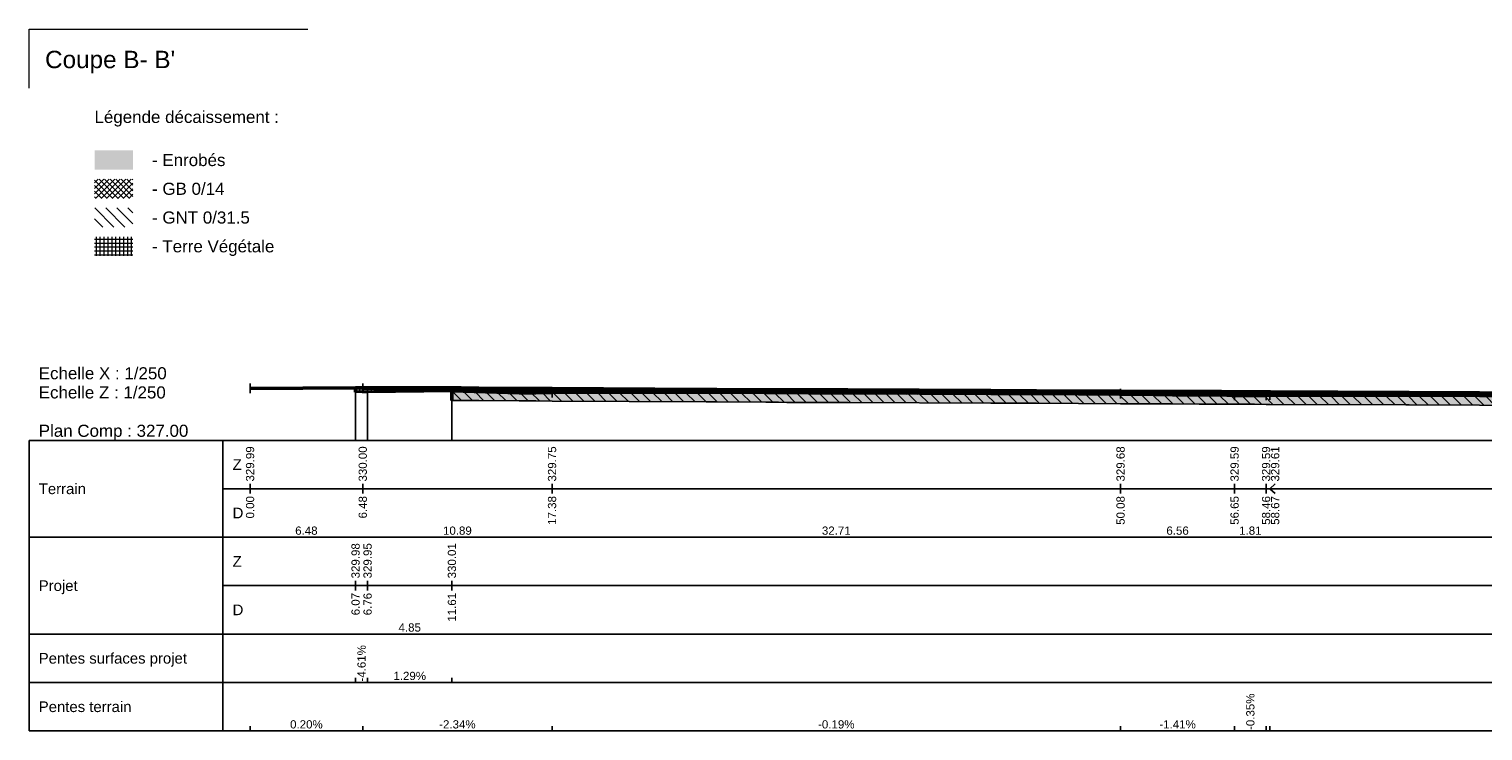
# Model space of a CAD drawing. Header units: centimetres. Extents: x -11246 to 29725, y -11714 to 13666.
# Tile 40 of 79: x 13265 to 14101, y 2709 to 3113. Entities that reach past the tile are written whole.
import ezdxf
from ezdxf.enums import TextEntityAlignment as Align

# ---------------------------------------------------------------- set-up
doc = ezdxf.new("R2010")
doc.units = ezdxf.units.CM
doc.layers.add('0- Coupes', color=7, linetype='Continuous')
for name, color, linetype, lineweight in [('05-ANO Cotations', 7, 'Continuous', 15), ('Coupe - Cadre', 5, 'Continuous', 0), ('Coupe - Projet', 5, 'Continuous', 0), ('Coupe - Structure', 5, 'Continuous', 0), ('Coupe - Terrain', 5, 'Continuous', 0), ('Coupe - Terrassement', 5, 'Continuous', 0), ('Terrain - Profils - Calque temporaire', 5, 'Continuous', 0)]:
    doc.layers.add(name, color=color, linetype=linetype, lineweight=lineweight)
doc.styles.add('CoteHor', font='arial.ttf', dxfattribs={"height": 0.0022})
doc.styles.add('CoteHorA', font='arial.ttf', dxfattribs={"height": 0.0022})
doc.styles.add('CoteHorB', font='arial.ttf', dxfattribs={"height": 0.0022})
doc.styles.add('CoteHorC', font='arial.ttf', dxfattribs={"height": 0.0022})
doc.styles.add('CoteTitre', font='arial.ttf', dxfattribs={"height": 0.0017})
doc.styles.add('CoteTitreA', font='arial.ttf', dxfattribs={"height": 0.0017})
doc.styles.add('CoteTitreB', font='arial.ttf', dxfattribs={"height": 0.0017})
doc.styles.add('CoteTitreC', font='arial.ttf', dxfattribs={"height": 0.0017})
doc.styles.add('CoteTitreD', font='arial.ttf', dxfattribs={"height": 0.0017})
doc.styles.add('CoteVert', font='arial.ttf', dxfattribs={"height": 0.0017})
doc.styles.add('CoteVertA', font='arial.ttf', dxfattribs={"height": 0.0017})
doc.styles.add('ProfilCartouche', font='arial.ttf', dxfattribs={"height": 0.0025})
pattern_1 = [(135, (0, 0), (-0.15909903, -0.15909903), []), (225, (0, 0), (0.15909903, -0.15909903), [])]

# ---------------------------------------------------------------- blocks, each defined once
blk = doc.blocks.new('CADRE_1')
h = blk.add_hatch()
h.set_pattern_fill('_USER', color=31, scale=62.736792, angle=135, style=0, double=1, pattern_type=0)
h.set_pattern_definition([(135, (-12, 310), (-44.36, -44.36), []), (225, (-12, 310), (44.36, -44.36), [])])
h.paths.add_polyline_path([(-12.157, 337.485), (-9.95, 337.485), (-9.95, 338.589), (-12.157, 338.589)])
h = blk.add_hatch()
h.set_pattern_fill('_USER', color=214, scale=125.473584, angle=135, style=0, pattern_type=0)
h.set_pattern_definition([(135, (-12, 310), (-88.72, -88.72), [])])
h.paths.add_polyline_path([(-12.157, 335.83), (-9.95, 335.83), (-9.95, 336.933), (-12.157, 336.933)])
at = {"color": 7, "linetype": 'Continuous'}
for p, q in [((0, 329.711), (0, 330.268)), ((0, 329.711), (0, 330.268)), ((6.07, 327), (6.07, 329.983)), ((6.07, 327), (6.07, 329.983)), ((6.483, 329.724), (6.483, 330.282)), ((6.483, 329.724), (6.483, 330.282)), ((6.76, 327), (6.76, 329.951)), ((6.76, 327), (6.76, 329.951)), ((11.612, 327), (11.612, 330.014)), ((11.612, 327), (11.612, 330.014)), ((17.375, 329.469), (17.375, 330.027)), ((17.375, 329.469), (17.375, 330.027)), ((50.085, 329.405), (50.085, 329.963)), ((50.085, 329.405), (50.085, 329.963)), ((56.646, 329.313), (56.646, 329.87)), ((56.646, 329.313), (56.646, 329.87)), ((58.458, 329.306), (58.458, 329.864)), ((58.458, 329.306), (58.458, 329.864)), ((58.672, 329.327), (58.672, 329.885)), ((58.672, 329.327), (58.672, 329.885)), ((-12.715, 310.27), (-12.715, 327)), ((154.583, 327), (-12.715, 327)), ((154.583, 327), (-12.715, 327)), ((-12.715, 327), (-12.715, 310.27)), ((-12.715, 327), (-12.715, 310.27)), ((-1.561, 327), (-1.561, 310.27)), ((154.583, 324.212), (-1.561, 324.212)), ((154.583, 321.423), (-12.715, 321.423)), ((154.583, 321.423), (-12.715, 321.423)), ((154.583, 318.635), (-1.561, 318.635)), ((154.583, 315.847), (-12.715, 315.847)), ((154.583, 315.847), (-12.715, 315.847)), ((154.583, 315.847), (-12.715, 315.847)), ((154.583, 315.847), (-12.715, 315.847)), ((154.583, 315.847), (-12.715, 315.847)), ((154.583, 313.058), (-12.715, 313.058)), ((154.583, 313.058), (-12.715, 313.058)), ((154.583, 310.27), (-12.715, 310.27)), ((154.583, 310.27), (-12.715, 310.27)), ((154.583, 310.27), (-12.715, 310.27))]:
    blk.add_line(p, q, dxfattribs=at)
at = {"color": 114, "linetype": 'Continuous'}
for p, q in [((0, 324.491), (0, 324.212)), ((0, 323.933), (0, 324.212)), ((6.483, 324.491), (6.483, 324.212)), ((6.483, 323.933), (6.483, 324.212)), ((17.375, 324.491), (17.375, 324.212)), ((17.375, 323.933), (17.375, 324.212)), ((50.085, 324.491), (50.085, 324.212)), ((50.085, 323.933), (50.085, 324.212)), ((56.646, 324.491), (56.646, 324.212)), ((56.646, 323.933), (56.646, 324.212)), ((58.458, 324.491), (58.458, 324.212)), ((58.458, 323.933), (58.458, 324.212)), ((58.98, 324.491), (58.672, 324.212)), ((58.98, 323.933), (58.672, 324.212)), ((0, 310.549), (0, 310.27)), ((6.483, 310.549), (6.483, 310.27)), ((17.375, 310.549), (17.375, 310.27)), ((50.085, 310.549), (50.085, 310.27)), ((56.646, 310.549), (56.646, 310.27)), ((58.458, 310.549), (58.458, 310.27)), ((58.672, 310.549), (58.672, 310.27))]:
    blk.add_line(p, q, dxfattribs=at)
at = {"color": 251, "linetype": 'Continuous'}
for p, q in [((6.07, 318.914), (6.07, 318.635)), ((6.76, 318.914), (6.76, 318.635)), ((11.612, 318.914), (11.612, 318.635)), ((6.07, 318.356), (6.07, 318.635)), ((6.76, 318.356), (6.76, 318.635)), ((11.612, 318.356), (11.612, 318.635)), ((6.07, 313.337), (6.07, 313.058)), ((6.76, 313.337), (6.76, 313.058)), ((11.612, 313.337), (11.612, 313.058)), ((11.612, 313.337), (11.612, 313.058))]:
    blk.add_line(p, q, dxfattribs=at)
at = {"style": 'ProfilCartouche'}
for s, p in [('Echelle X : 1/250', (-12.157, 330.863)), ('Echelle Z : 1/250', (-12.157, 329.759)), ('Plan Comp : 327.00', (-12.157, 327.552))]:
    blk.add_text(s, height=0.69708, dxfattribs=at).set_placement(p, align=Align.MIDDLE_LEFT)
at = {"color": 114}
for s, style, p in [('329.99', 'CoteVert', (0, 324.63)), ('330.00', 'CoteVert', (6.483, 324.63)), ('329.75', 'CoteVert', (17.375, 324.63)), ('329.68', 'CoteVert', (50.085, 324.63)), ('329.59', 'CoteVert', (56.646, 324.63)), ('329.59', 'CoteVert', (58.458, 324.63)), ('329.61', 'CoteVert', (58.98, 324.63)), ('-0.35%', 'CoteTitreC', (57.552, 310.326))]:
    blk.add_text(s, height=0.474, rotation=90, dxfattribs=dict(at, style=style)).set_placement(p, align=Align.MIDDLE_LEFT)
for s, height, style, p in [('Z', 0.613, 'CoteHor', (-1.004, 325.606)), ('Terrain', 0.6134, 'CoteHor', (-12.157, 324.212)), ('D', 0.613, 'CoteHor', (-1.004, 322.818)), ('Pentes terrain', 0.61343, 'CoteHorC', (-12.157, 311.664))]:
    blk.add_text(s, height=height, dxfattribs=dict(at, style=style)).set_placement(p, align=Align.MIDDLE_LEFT)
at = {"color": 114, "style": 'CoteVert'}
for s, p in [('0.00', (0, 323.793)), ('6.48', (6.483, 323.793)), ('17.38', (17.375, 323.793)), ('50.08', (50.085, 323.793)), ('56.65', (56.646, 323.793)), ('58.46', (58.458, 323.793)), ('58.67', (58.98, 323.793))]:
    blk.add_text(s, height=0.474, rotation=90, dxfattribs=at).set_placement(p, align=Align.MIDDLE_RIGHT)
at = {"color": 114}
for s, style, p in [('6.48', 'CoteTitre', (3.241, 321.423)), ('10.89', 'CoteTitre', (11.929, 321.423)), ('32.71', 'CoteTitre', (33.73, 321.423)), ('6.56', 'CoteTitre', (53.366, 321.423)), ('1.81', 'CoteTitre', (57.552, 321.423)), ('0.20%', 'CoteTitreC', (3.241, 310.27)), ('-2.34%', 'CoteTitreC', (11.929, 310.27)), ('-0.19%', 'CoteTitreC', (33.73, 310.27)), ('-1.41%', 'CoteTitreC', (53.366, 310.27))]:
    blk.add_text(s, height=0.474, dxfattribs=dict(at, style=style)).set_placement(p, align=Align.BOTTOM_CENTER)
at = {"color": 251}
for s, style, p in [('329.98', 'CoteVertA', (6.07, 319.053)), ('329.95', 'CoteVertA', (6.76, 319.053)), ('330.01', 'CoteVertA', (11.612, 319.053)), ('-4.61%', 'CoteTitreB', (6.415, 313.114))]:
    blk.add_text(s, height=0.474, rotation=90, dxfattribs=dict(at, style=style)).set_placement(p, align=Align.MIDDLE_LEFT)
for s, height, style, p in [('Z', 0.613, 'CoteHorA', (-1.004, 320.029)), ('Projet', 0.6134, 'CoteHorA', (-12.157, 318.635)), ('D', 0.613, 'CoteHorA', (-1.004, 317.241)), ('Pentes surfaces projet', 0.61343, 'CoteHorB', (-12.157, 314.453))]:
    blk.add_text(s, height=height, dxfattribs=dict(at, style=style)).set_placement(p, align=Align.MIDDLE_LEFT)
at = {"color": 251, "style": 'CoteVertA'}
for s, p in [('6.07', (6.07, 318.217)), ('6.76', (6.76, 318.217)), ('11.61', (11.612, 318.217))]:
    blk.add_text(s, height=0.474, rotation=90, dxfattribs=at).set_placement(p, align=Align.MIDDLE_RIGHT)
at = {"color": 251}
for s, style, p in [('4.85', 'CoteTitreA', (9.186, 315.847)), ('1.29%', 'CoteTitreB', (9.186, 313.058))]:
    blk.add_text(s, height=0.474, dxfattribs=dict(at, style=style)).set_placement(p, align=Align.BOTTOM_CENTER)
blk = doc.blocks.new('DESSIN_1_unnamed')
h = blk.add_hatch()
h.set_pattern_fill('_USER', color=62, scale=62.736792, angle=90, style=0, double=1, pattern_type=0)
h.set_pattern_definition([(90, (-8.79, 313.446), (-62.737, 4e-15), []), (180, (-8.79, 313.446), (-8e-15, -62.737), [])])
h.paths.add_polyline_path([(-8.95, 337.62), (-6.742, 337.62), (-6.742, 338.724), (-8.95, 338.724)])
at = {"layer": 'Coupe - Structure'}
for color, points in [(8, [(-8.95, 342.587), (-6.742, 342.587), (-6.742, 343.691), (-8.95, 343.691)]), (255, [(6.07, 330.021), (11.612, 330.014), (11.612, 329.814), (6.76, 329.751), (6.483, 329.764), (6.22, 329.776), (6.111, 329.781), (6.07, 329.783)]), (8, [(11.612, 330.014), (12.153, 330.014), (13.168, 330.005), (15.487, 329.993), (16.45, 329.987), (17.375, 329.982), (26.239, 329.934), (26.85, 329.93), (29.684, 329.915), (30.406, 329.911), (30.884, 329.908), (32.111, 329.901), (33.625, 329.901), (34.395, 329.9), (42.612, 329.863), (45.255, 329.851), (50.085, 329.83), (53.065, 329.816), (54.605, 329.809), (55.888, 329.804), (56.205, 329.802), (56.646, 329.8), (57.225, 329.797), (57.794, 329.795), (58.458, 329.792), (58.604, 329.791), (58.672, 329.791), (66.498, 329.756), (66.695, 329.755), (70.728, 329.737), (77.167, 329.708), (80.066, 329.695), (89.77, 329.651), (93.282, 329.635), (97.99, 329.614), (101.849, 329.596), (103.93, 329.587), (104.211, 329.586), (104.528, 329.584), (106.499, 329.575), (110.684, 329.557), (111.687, 329.552), (116.878, 329.529), (117.148, 329.528), (119.566, 329.518), (121.515, 329.509), (122.199, 329.506), (126.52, 329.487), (128.236, 329.48), (131.675, 329.467), (136.846, 329.448), (138.203, 329.442), (140.65, 329.433), (141.103, 329.431), (145.606, 329.414), (145.606, 329.354), (141.103, 329.371), (140.65, 329.373), (138.203, 329.382), (136.846, 329.388), (131.675, 329.407), (128.236, 329.42), (126.52, 329.427), (122.199, 329.446), (121.515, 329.449), (119.566, 329.458), (117.148, 329.468), (116.878, 329.469), (111.687, 329.492), (110.684, 329.497), (106.499, 329.515), (104.528, 329.524), (104.211, 329.526), (103.93, 329.527), (101.849, 329.536), (97.99, 329.554), (93.282, 329.575), (89.77, 329.591), (80.066, 329.635), (77.167, 329.648), (70.728, 329.677), (66.695, 329.695), (66.498, 329.696), (58.672, 329.731), (58.604, 329.731), (58.458, 329.732), (57.794, 329.735), (57.225, 329.737), (56.646, 329.74), (56.205, 329.742), (55.888, 329.744), (54.605, 329.749), (53.065, 329.756), (50.085, 329.77), (45.255, 329.791), (42.612, 329.803), (34.395, 329.84), (33.625, 329.841), (32.111, 329.841), (30.884, 329.848), (30.406, 329.851), (29.684, 329.855), (26.85, 329.87), (26.239, 329.874), (17.375, 329.922), (16.45, 329.927), (15.487, 329.933), (13.168, 329.945), (12.153, 329.954), (11.612, 329.954)]), (255, [(11.612, 329.954), (12.153, 329.954), (13.168, 329.945), (15.487, 329.933), (16.45, 329.927), (17.375, 329.922), (26.239, 329.874), (26.85, 329.87), (29.684, 329.855), (30.406, 329.851), (30.884, 329.848), (32.111, 329.841), (33.625, 329.841), (34.395, 329.84), (42.612, 329.803), (45.255, 329.791), (50.085, 329.77), (53.065, 329.756), (54.605, 329.749), (55.888, 329.744), (56.205, 329.742), (56.646, 329.74), (57.225, 329.737), (57.794, 329.735), (58.458, 329.732), (58.604, 329.731), (58.672, 329.731), (66.498, 329.696), (66.695, 329.695), (70.728, 329.677), (77.167, 329.648), (80.066, 329.635), (89.77, 329.591), (93.282, 329.575), (97.99, 329.554), (101.849, 329.536), (103.93, 329.527), (104.211, 329.526), (104.528, 329.524), (106.499, 329.515), (110.684, 329.497), (111.687, 329.492), (116.878, 329.469), (117.148, 329.468), (119.566, 329.458), (121.515, 329.449), (122.199, 329.446), (126.52, 329.427), (128.236, 329.42), (131.675, 329.407), (136.846, 329.388), (138.203, 329.382), (140.65, 329.373), (141.103, 329.371), (145.606, 329.354), (145.606, 329.274), (141.103, 329.291), (140.65, 329.293), (138.203, 329.302), (136.846, 329.308), (131.675, 329.327), (128.236, 329.34), (126.52, 329.347), (122.199, 329.366), (121.515, 329.369), (119.566, 329.378), (117.148, 329.388), (116.878, 329.389), (111.687, 329.412), (110.684, 329.417), (106.499, 329.435), (104.528, 329.444), (104.211, 329.446), (103.93, 329.447), (101.849, 329.456), (97.99, 329.474), (93.282, 329.495), (89.77, 329.511), (80.066, 329.555), (77.167, 329.568), (70.728, 329.597), (66.695, 329.615), (66.498, 329.616), (58.672, 329.651), (58.604, 329.651), (58.458, 329.652), (57.794, 329.655), (57.225, 329.657), (56.646, 329.66), (56.205, 329.662), (55.888, 329.664), (54.605, 329.669), (53.065, 329.676), (50.085, 329.69), (45.255, 329.711), (42.612, 329.723), (34.395, 329.76), (33.625, 329.761), (32.111, 329.761), (30.884, 329.768), (30.406, 329.771), (29.684, 329.775), (26.85, 329.79), (26.239, 329.794), (17.375, 329.842), (16.45, 329.847), (15.487, 329.853), (13.168, 329.865), (12.153, 329.874), (11.612, 329.874)]), (255, [(11.612, 329.874), (12.153, 329.874), (13.168, 329.865), (15.487, 329.853), (16.45, 329.847), (17.375, 329.842), (26.239, 329.794), (26.85, 329.79), (29.684, 329.775), (30.406, 329.771), (30.884, 329.768), (32.111, 329.761), (33.625, 329.761), (34.395, 329.76), (42.612, 329.723), (45.255, 329.711), (50.085, 329.69), (53.065, 329.676), (54.605, 329.669), (55.888, 329.664), (56.205, 329.662), (56.646, 329.66), (57.225, 329.657), (57.794, 329.655), (58.458, 329.652), (58.604, 329.651), (58.672, 329.651), (66.498, 329.616), (66.695, 329.615), (70.728, 329.597), (77.167, 329.568), (80.066, 329.555), (89.77, 329.511), (93.282, 329.495), (97.99, 329.474), (101.849, 329.456), (103.93, 329.447), (104.211, 329.446), (104.528, 329.444), (106.499, 329.435), (110.684, 329.417), (111.687, 329.412), (116.878, 329.389), (117.148, 329.388), (119.566, 329.378), (121.515, 329.369), (122.199, 329.366), (126.52, 329.347), (128.236, 329.34), (131.675, 329.327), (136.846, 329.308), (138.203, 329.302), (140.65, 329.293), (141.103, 329.291), (145.606, 329.274), (145.606, 329.194), (141.103, 329.211), (140.65, 329.213), (138.203, 329.222), (136.846, 329.228), (131.675, 329.247), (128.236, 329.26), (126.52, 329.267), (122.199, 329.286), (121.515, 329.289), (119.566, 329.298), (117.148, 329.308), (116.878, 329.309), (111.687, 329.332), (110.684, 329.337), (106.499, 329.355), (104.528, 329.364), (104.211, 329.366), (103.93, 329.367), (101.849, 329.376), (97.99, 329.394), (93.282, 329.415), (89.77, 329.431), (80.066, 329.475), (77.167, 329.488), (70.728, 329.517), (66.695, 329.535), (66.498, 329.536), (58.672, 329.571), (58.604, 329.571), (58.458, 329.572), (57.794, 329.575), (57.225, 329.577), (56.646, 329.58), (56.205, 329.582), (55.888, 329.584), (54.605, 329.589), (53.065, 329.596), (50.085, 329.61), (45.255, 329.631), (42.612, 329.643), (34.395, 329.68), (33.625, 329.681), (32.111, 329.681), (30.884, 329.688), (30.406, 329.691), (29.684, 329.695), (26.85, 329.71), (26.239, 329.714), (17.375, 329.762), (16.45, 329.767), (15.487, 329.773), (13.168, 329.785), (12.153, 329.794), (11.612, 329.794)]), (255, [(11.612, 329.794), (12.153, 329.794), (13.168, 329.785), (15.487, 329.773), (16.45, 329.767), (17.375, 329.762), (26.239, 329.714), (26.85, 329.71), (29.684, 329.695), (30.406, 329.691), (30.884, 329.688), (32.111, 329.681), (33.625, 329.681), (34.395, 329.68), (42.612, 329.643), (45.255, 329.631), (50.085, 329.61), (53.065, 329.596), (54.605, 329.589), (55.888, 329.584), (56.205, 329.582), (56.646, 329.58), (57.225, 329.577), (57.794, 329.575), (58.458, 329.572), (58.604, 329.571), (58.672, 329.571), (66.498, 329.536), (66.695, 329.535), (70.728, 329.517), (77.167, 329.488), (80.066, 329.475), (89.77, 329.431), (93.282, 329.415), (97.99, 329.394), (101.849, 329.376), (103.93, 329.367), (104.211, 329.366), (104.528, 329.364), (106.499, 329.355), (110.684, 329.337), (111.687, 329.332), (116.878, 329.309), (117.148, 329.308), (119.566, 329.298), (121.515, 329.289), (122.199, 329.286), (126.52, 329.267), (128.236, 329.26), (131.675, 329.247), (136.846, 329.228), (138.203, 329.222), (140.65, 329.213), (141.103, 329.211), (145.606, 329.194), (145.606, 328.694), (141.103, 328.711), (140.65, 328.713), (138.203, 328.722), (136.846, 328.728), (131.675, 328.747), (128.236, 328.76), (126.52, 328.767), (122.199, 328.786), (121.515, 328.789), (119.566, 328.798), (117.148, 328.808), (116.878, 328.809), (111.687, 328.832), (110.684, 328.837), (106.499, 328.855), (104.528, 328.864), (104.211, 328.866), (103.93, 328.867), (101.849, 328.876), (97.99, 328.894), (93.282, 328.915), (89.77, 328.931), (80.066, 328.975), (77.167, 328.988), (70.728, 329.017), (66.695, 329.035), (66.498, 329.036), (58.672, 329.071), (58.604, 329.071), (58.458, 329.072), (57.794, 329.075), (57.225, 329.077), (56.646, 329.08), (56.205, 329.082), (55.888, 329.084), (54.605, 329.089), (53.065, 329.096), (50.085, 329.11), (45.255, 329.131), (42.612, 329.143), (34.395, 329.18), (33.625, 329.181), (32.111, 329.181), (30.884, 329.188), (30.406, 329.191), (29.684, 329.195), (26.85, 329.21), (26.239, 329.214), (17.375, 329.262), (16.45, 329.267), (15.487, 329.273), (13.168, 329.285), (12.153, 329.294), (11.612, 329.294)])]:
    blk.add_hatch(color=color, dxfattribs=at).paths.add_polyline_path(points)
h = blk.add_hatch(dxfattribs=at)
h.set_pattern_fill('_USER', color=31, scale=0.225, angle=135, style=0, double=1, pattern_type=0)
h.set_pattern_definition([(135, (-12, 310), (-0.159099, -0.159099), []), (225, (-12, 310), (0.159099, -0.159099), [])])
h.paths.add_polyline_path([(-8.95, 340.932), (-6.742, 340.932), (-6.742, 342.035), (-8.95, 342.035)])
h = blk.add_hatch(dxfattribs=at)
h.set_pattern_fill('_USER', color=214, scale=0.45, angle=135, style=0, pattern_type=0)
h.set_pattern_definition([(135, (-12, 310), (-0.318198, -0.318198), [])])
h.paths.add_polyline_path([(-8.95, 339.276), (-6.742, 339.276), (-6.742, 340.38), (-8.95, 340.38)])
h = blk.add_hatch(dxfattribs=at)
h.set_pattern_fill('_USER', color=62, scale=0.225, angle=90, style=0, double=1, pattern_type=0)
h.set_pattern_definition([(90, (-12, 310), (-0.225, 1e-17), []), (180, (-12, 310), (-3e-17, -0.225), [])])
h.paths.add_polyline_path([(-8.95, 337.62), (-6.742, 337.62), (-6.742, 338.724), (-8.95, 338.724)])
h = blk.add_hatch(dxfattribs=at)
h.set_pattern_fill('_USER', color=62, scale=0.225, angle=90, style=0, double=1, pattern_type=0)
h.set_pattern_definition([(90, (0, 0), (-0.225, 1e-17), []), (180, (0, 0), (-3e-17, -0.225), [])])
h.paths.add_polyline_path([(6.07, 330.021), (11.612, 330.014), (11.612, 329.814), (6.76, 329.751), (6.483, 329.764), (6.22, 329.776), (6.111, 329.781), (6.07, 329.783)])
h = blk.add_hatch(dxfattribs=at)
h.set_pattern_fill('_USER', color=31, scale=0.225, angle=135, style=0, double=1, pattern_type=0)
h.set_pattern_definition(pattern_1)
h.paths.add_polyline_path([(11.612, 329.954), (12.153, 329.954), (13.168, 329.945), (15.487, 329.933), (16.45, 329.927), (17.375, 329.922), (26.239, 329.874), (26.85, 329.87), (29.684, 329.855), (30.406, 329.851), (30.884, 329.848), (32.111, 329.841), (33.625, 329.841), (34.395, 329.84), (42.612, 329.803), (45.255, 329.791), (50.085, 329.77), (53.065, 329.756), (54.605, 329.749), (55.888, 329.744), (56.205, 329.742), (56.646, 329.74), (57.225, 329.737), (57.794, 329.735), (58.458, 329.732), (58.604, 329.731), (58.672, 329.731), (66.498, 329.696), (66.695, 329.695), (70.728, 329.677), (77.167, 329.648), (80.066, 329.635), (89.77, 329.591), (93.282, 329.575), (97.99, 329.554), (101.849, 329.536), (103.93, 329.527), (104.211, 329.526), (104.528, 329.524), (106.499, 329.515), (110.684, 329.497), (111.687, 329.492), (116.878, 329.469), (117.148, 329.468), (119.566, 329.458), (121.515, 329.449), (122.199, 329.446), (126.52, 329.427), (128.236, 329.42), (131.675, 329.407), (136.846, 329.388), (138.203, 329.382), (140.65, 329.373), (141.103, 329.371), (145.606, 329.354), (145.606, 329.274), (141.103, 329.291), (140.65, 329.293), (138.203, 329.302), (136.846, 329.308), (131.675, 329.327), (128.236, 329.34), (126.52, 329.347), (122.199, 329.366), (121.515, 329.369), (119.566, 329.378), (117.148, 329.388), (116.878, 329.389), (111.687, 329.412), (110.684, 329.417), (106.499, 329.435), (104.528, 329.444), (104.211, 329.446), (103.93, 329.447), (101.849, 329.456), (97.99, 329.474), (93.282, 329.495), (89.77, 329.511), (80.066, 329.555), (77.167, 329.568), (70.728, 329.597), (66.695, 329.615), (66.498, 329.616), (58.672, 329.651), (58.604, 329.651), (58.458, 329.652), (57.794, 329.655), (57.225, 329.657), (56.646, 329.66), (56.205, 329.662), (55.888, 329.664), (54.605, 329.669), (53.065, 329.676), (50.085, 329.69), (45.255, 329.711), (42.612, 329.723), (34.395, 329.76), (33.625, 329.761), (32.111, 329.761), (30.884, 329.768), (30.406, 329.771), (29.684, 329.775), (26.85, 329.79), (26.239, 329.794), (17.375, 329.842), (16.45, 329.847), (15.487, 329.853), (13.168, 329.865), (12.153, 329.874), (11.612, 329.874)])
h = blk.add_hatch(dxfattribs=at)
h.set_pattern_fill('_USER', color=31, scale=0.225, angle=135, style=0, double=1, pattern_type=0)
h.set_pattern_definition(pattern_1)
h.paths.add_polyline_path([(11.612, 329.874), (12.153, 329.874), (13.168, 329.865), (15.487, 329.853), (16.45, 329.847), (17.375, 329.842), (26.239, 329.794), (26.85, 329.79), (29.684, 329.775), (30.406, 329.771), (30.884, 329.768), (32.111, 329.761), (33.625, 329.761), (34.395, 329.76), (42.612, 329.723), (45.255, 329.711), (50.085, 329.69), (53.065, 329.676), (54.605, 329.669), (55.888, 329.664), (56.205, 329.662), (56.646, 329.66), (57.225, 329.657), (57.794, 329.655), (58.458, 329.652), (58.604, 329.651), (58.672, 329.651), (66.498, 329.616), (66.695, 329.615), (70.728, 329.597), (77.167, 329.568), (80.066, 329.555), (89.77, 329.511), (93.282, 329.495), (97.99, 329.474), (101.849, 329.456), (103.93, 329.447), (104.211, 329.446), (104.528, 329.444), (106.499, 329.435), (110.684, 329.417), (111.687, 329.412), (116.878, 329.389), (117.148, 329.388), (119.566, 329.378), (121.515, 329.369), (122.199, 329.366), (126.52, 329.347), (128.236, 329.34), (131.675, 329.327), (136.846, 329.308), (138.203, 329.302), (140.65, 329.293), (141.103, 329.291), (145.606, 329.274), (145.606, 329.194), (141.103, 329.211), (140.65, 329.213), (138.203, 329.222), (136.846, 329.228), (131.675, 329.247), (128.236, 329.26), (126.52, 329.267), (122.199, 329.286), (121.515, 329.289), (119.566, 329.298), (117.148, 329.308), (116.878, 329.309), (111.687, 329.332), (110.684, 329.337), (106.499, 329.355), (104.528, 329.364), (104.211, 329.366), (103.93, 329.367), (101.849, 329.376), (97.99, 329.394), (93.282, 329.415), (89.77, 329.431), (80.066, 329.475), (77.167, 329.488), (70.728, 329.517), (66.695, 329.535), (66.498, 329.536), (58.672, 329.571), (58.604, 329.571), (58.458, 329.572), (57.794, 329.575), (57.225, 329.577), (56.646, 329.58), (56.205, 329.582), (55.888, 329.584), (54.605, 329.589), (53.065, 329.596), (50.085, 329.61), (45.255, 329.631), (42.612, 329.643), (34.395, 329.68), (33.625, 329.681), (32.111, 329.681), (30.884, 329.688), (30.406, 329.691), (29.684, 329.695), (26.85, 329.71), (26.239, 329.714), (17.375, 329.762), (16.45, 329.767), (15.487, 329.773), (13.168, 329.785), (12.153, 329.794), (11.612, 329.794)])
h = blk.add_hatch(dxfattribs=at)
h.set_pattern_fill('_USER', color=214, scale=0.45, angle=135, style=0, pattern_type=0)
h.set_pattern_definition([(135, (0, 0), (-0.31819805, -0.31819805), [])])
h.paths.add_polyline_path([(11.612, 329.794), (12.153, 329.794), (13.168, 329.785), (15.487, 329.773), (16.45, 329.767), (17.375, 329.762), (26.239, 329.714), (26.85, 329.71), (29.684, 329.695), (30.406, 329.691), (30.884, 329.688), (32.111, 329.681), (33.625, 329.681), (34.395, 329.68), (42.612, 329.643), (45.255, 329.631), (50.085, 329.61), (53.065, 329.596), (54.605, 329.589), (55.888, 329.584), (56.205, 329.582), (56.646, 329.58), (57.225, 329.577), (57.794, 329.575), (58.458, 329.572), (58.604, 329.571), (58.672, 329.571), (66.498, 329.536), (66.695, 329.535), (70.728, 329.517), (77.167, 329.488), (80.066, 329.475), (89.77, 329.431), (93.282, 329.415), (97.99, 329.394), (101.849, 329.376), (103.93, 329.367), (104.211, 329.366), (104.528, 329.364), (106.499, 329.355), (110.684, 329.337), (111.687, 329.332), (116.878, 329.309), (117.148, 329.308), (119.566, 329.298), (121.515, 329.289), (122.199, 329.286), (126.52, 329.267), (128.236, 329.26), (131.675, 329.247), (136.846, 329.228), (138.203, 329.222), (140.65, 329.213), (141.103, 329.211), (145.606, 329.194), (145.606, 328.694), (141.103, 328.711), (140.65, 328.713), (138.203, 328.722), (136.846, 328.728), (131.675, 328.747), (128.236, 328.76), (126.52, 328.767), (122.199, 328.786), (121.515, 328.789), (119.566, 328.798), (117.148, 328.808), (116.878, 328.809), (111.687, 328.832), (110.684, 328.837), (106.499, 328.855), (104.528, 328.864), (104.211, 328.866), (103.93, 328.867), (101.849, 328.876), (97.99, 328.894), (93.282, 328.915), (89.77, 328.931), (80.066, 328.975), (77.167, 328.988), (70.728, 329.017), (66.695, 329.035), (66.498, 329.036), (58.672, 329.071), (58.604, 329.071), (58.458, 329.072), (57.794, 329.075), (57.225, 329.077), (56.646, 329.08), (56.205, 329.082), (55.888, 329.084), (54.605, 329.089), (53.065, 329.096), (50.085, 329.11), (45.255, 329.131), (42.612, 329.143), (34.395, 329.18), (33.625, 329.181), (32.111, 329.181), (30.884, 329.188), (30.406, 329.191), (29.684, 329.195), (26.85, 329.21), (26.239, 329.214), (17.375, 329.262), (16.45, 329.267), (15.487, 329.273), (13.168, 329.285), (12.153, 329.294), (11.612, 329.294)])
at = {"layer": 'Terrain - Profils - Calque temporaire'}
blk.add_hatch(color=51, dxfattribs=at).paths.add_polyline_path([(6.111, 330.021), (6.22, 330.019), (6.483, 330.003), (11.612, 329.855), (15.487, 329.743), (16.45, 329.745), (17.375, 329.748), (26.85, 329.772), (30.884, 329.765), (33.625, 329.754), (42.612, 329.771), (45.255, 329.736), (50.085, 329.684), (53.065, 329.624), (54.605, 329.619), (55.888, 329.614), (56.205, 329.601), (56.646, 329.591), (57.225, 329.579), (57.794, 329.577), (58.458, 329.585), (58.604, 329.606), (58.672, 329.606), (58.672, 329.584), (66.498, 329.608), (66.695, 329.605), (70.728, 329.616), (77.167, 329.666), (80.066, 329.693), (89.77, 329.772), (93.282, 329.807), (97.99, 329.75), (101.849, 329.706), (103.93, 329.687), (104.211, 329.706), (104.528, 329.686), (106.499, 329.659), (111.687, 329.609), (116.878, 329.492), (117.148, 329.489), (121.515, 329.437), (122.199, 329.433), (128.236, 329.305), (131.675, 329.209), (136.846, 329.092), (138.203, 329.111), (140.65, 329.132), (141.103, 329.169), (145.606, 329.223), (145.725, 329.225), (145.606, 329.214), (145.606, 328.694), (141.103, 328.711), (140.65, 328.713), (138.203, 328.722), (136.846, 328.728), (131.675, 328.747), (128.236, 328.76), (126.52, 328.767), (122.199, 328.786), (121.515, 328.789), (119.566, 328.798), (117.148, 328.808), (116.878, 328.809), (111.687, 328.832), (110.684, 328.837), (106.499, 328.855), (104.528, 328.864), (104.211, 328.866), (103.93, 328.867), (101.849, 328.876), (97.99, 328.894), (93.282, 328.915), (89.77, 328.931), (80.066, 328.975), (77.167, 328.988), (70.728, 329.017), (66.695, 329.035), (66.498, 329.036), (58.672, 329.071), (58.604, 329.071), (58.458, 329.072), (57.794, 329.075), (57.225, 329.077), (56.646, 329.08), (56.205, 329.082), (55.888, 329.084), (54.605, 329.089), (53.065, 329.096), (50.085, 329.11), (45.255, 329.131), (42.612, 329.143), (34.395, 329.18), (33.625, 329.181), (32.111, 329.181), (30.884, 329.188), (30.406, 329.191), (29.684, 329.195), (26.85, 329.21), (26.239, 329.214), (17.375, 329.262), (16.45, 329.267), (15.487, 329.273), (13.168, 329.285), (12.153, 329.294), (11.612, 329.294), (11.612, 329.814), (6.76, 329.751), (6.483, 329.764), (6.22, 329.776), (6.111, 329.781), (6.07, 329.783), (6.07, 330.021)])
at = {"layer": 'Coupe - Cadre', "color": 251, "linetype": 'Continuous', "lineweight": 53}
blk.add_line((6.07, 329.783), (6.07, 330.021), dxfattribs=at)
at = {"layer": 'Coupe - Projet', "color": 251, "linetype": 'Continuous', "lineweight": 53}
for p, q in [((6.07, 329.783), (6.07, 329.983)), ((11.612, 329.814), (11.612, 330.014)), ((11.612, 329.294), (11.612, 330.014))]:
    blk.add_line(p, q, dxfattribs=at)
at = {"layer": 'Coupe - Projet', "color": 251, "linetype": 'Continuous', "lineweight": 53, "flags": 128}
for points in [[(6.07, 330.021), (11.612, 330.014)], [(11.612, 330.014), (12.153, 330.014), (13.168, 330.005), (15.487, 329.993), (16.45, 329.987), (17.375, 329.982), (26.239, 329.934), (26.85, 329.93), (29.684, 329.915), (30.406, 329.911), (30.884, 329.908), (32.111, 329.901), (33.625, 329.901), (34.395, 329.9), (42.612, 329.863), (45.255, 329.851), (50.085, 329.83), (53.065, 329.816), (54.605, 329.809), (55.888, 329.804), (56.205, 329.802), (56.646, 329.8), (57.225, 329.797), (57.794, 329.795), (58.458, 329.792), (58.604, 329.791), (58.672, 329.791), (66.498, 329.756), (66.695, 329.755), (70.728, 329.737), (77.167, 329.708)]]:
    blk.add_lwpolyline(points, dxfattribs=at)
at = {"layer": 'Coupe - Structure', "color": 7, "linetype": 'Continuous', "lineweight": -3, "flags": 128}
blk.add_lwpolyline([(6.07, 330.021), (11.612, 330.014), (11.612, 329.814), (6.76, 329.751), (6.483, 329.764), (6.22, 329.776), (6.111, 329.781), (6.07, 329.783)], close=True, dxfattribs=at)
for points in [[(77.167, 329.648), (70.728, 329.677), (66.695, 329.695), (66.498, 329.696), (58.672, 329.731), (58.604, 329.731), (58.458, 329.732), (57.794, 329.735), (57.225, 329.737), (56.646, 329.74), (56.205, 329.742), (55.888, 329.744), (54.605, 329.749), (53.065, 329.756), (50.085, 329.77), (45.255, 329.791), (42.612, 329.803), (34.395, 329.84), (33.625, 329.841), (32.111, 329.841), (30.884, 329.848), (30.406, 329.851), (29.684, 329.855), (26.85, 329.87), (26.239, 329.874), (17.375, 329.922), (16.45, 329.927), (15.487, 329.933), (13.168, 329.945), (12.153, 329.954), (11.612, 329.954), (11.612, 330.014), (12.153, 330.014), (13.168, 330.005), (15.487, 329.993), (16.45, 329.987), (17.375, 329.982), (26.239, 329.934), (26.85, 329.93), (29.684, 329.915), (30.406, 329.911), (30.884, 329.908), (32.111, 329.901), (33.625, 329.901), (34.395, 329.9), (42.612, 329.863), (45.255, 329.851), (50.085, 329.83), (53.065, 329.816), (54.605, 329.809), (55.888, 329.804), (56.205, 329.802), (56.646, 329.8), (57.225, 329.797), (57.794, 329.795), (58.458, 329.792), (58.604, 329.791), (58.672, 329.791), (66.498, 329.756), (66.695, 329.755), (70.728, 329.737), (77.167, 329.708)], [(77.167, 329.568), (70.728, 329.597), (66.695, 329.615), (66.498, 329.616), (58.672, 329.651), (58.604, 329.651), (58.458, 329.652), (57.794, 329.655), (57.225, 329.657), (56.646, 329.66), (56.205, 329.662), (55.888, 329.664), (54.605, 329.669), (53.065, 329.676), (50.085, 329.69), (45.255, 329.711), (42.612, 329.723), (34.395, 329.76), (33.625, 329.761), (32.111, 329.761), (30.884, 329.768), (30.406, 329.771), (29.684, 329.775), (26.85, 329.79), (26.239, 329.794), (17.375, 329.842), (16.45, 329.847), (15.487, 329.853), (13.168, 329.865), (12.153, 329.874), (11.612, 329.874), (11.612, 329.954), (12.153, 329.954), (13.168, 329.945), (15.487, 329.933), (16.45, 329.927), (17.375, 329.922), (26.239, 329.874), (26.85, 329.87), (29.684, 329.855), (30.406, 329.851), (30.884, 329.848), (32.111, 329.841), (33.625, 329.841), (34.395, 329.84), (42.612, 329.803), (45.255, 329.791), (50.085, 329.77), (53.065, 329.756), (54.605, 329.749), (55.888, 329.744), (56.205, 329.742), (56.646, 329.74), (57.225, 329.737), (57.794, 329.735), (58.458, 329.732), (58.604, 329.731), (58.672, 329.731), (66.498, 329.696), (66.695, 329.695), (70.728, 329.677), (77.167, 329.648)], [(77.167, 329.488), (70.728, 329.517), (66.695, 329.535), (66.498, 329.536), (58.672, 329.571), (58.604, 329.571), (58.458, 329.572), (57.794, 329.575), (57.225, 329.577), (56.646, 329.58), (56.205, 329.582), (55.888, 329.584), (54.605, 329.589), (53.065, 329.596), (50.085, 329.61), (45.255, 329.631), (42.612, 329.643), (34.395, 329.68), (33.625, 329.681), (32.111, 329.681), (30.884, 329.688), (30.406, 329.691), (29.684, 329.695), (26.85, 329.71), (26.239, 329.714), (17.375, 329.762), (16.45, 329.767), (15.487, 329.773), (13.168, 329.785), (12.153, 329.794), (11.612, 329.794), (11.612, 329.874), (12.153, 329.874), (13.168, 329.865), (15.487, 329.853), (16.45, 329.847), (17.375, 329.842), (26.239, 329.794), (26.85, 329.79), (29.684, 329.775), (30.406, 329.771), (30.884, 329.768), (32.111, 329.761), (33.625, 329.761), (34.395, 329.76), (42.612, 329.723), (45.255, 329.711), (50.085, 329.69), (53.065, 329.676), (54.605, 329.669), (55.888, 329.664), (56.205, 329.662), (56.646, 329.66), (57.225, 329.657), (57.794, 329.655), (58.458, 329.652), (58.604, 329.651), (58.672, 329.651), (66.498, 329.616), (66.695, 329.615), (70.728, 329.597), (77.167, 329.568)], [(77.167, 328.988), (70.728, 329.017), (66.695, 329.035), (66.498, 329.036), (58.672, 329.071), (58.604, 329.071), (58.458, 329.072), (57.794, 329.075), (57.225, 329.077), (56.646, 329.08), (56.205, 329.082), (55.888, 329.084), (54.605, 329.089), (53.065, 329.096), (50.085, 329.11), (45.255, 329.131), (42.612, 329.143), (34.395, 329.18), (33.625, 329.181), (32.111, 329.181), (30.884, 329.188), (30.406, 329.191), (29.684, 329.195), (26.85, 329.21), (26.239, 329.214), (17.375, 329.262), (16.45, 329.267), (15.487, 329.273), (13.168, 329.285), (12.153, 329.294), (11.612, 329.294), (11.612, 329.794), (12.153, 329.794), (13.168, 329.785), (15.487, 329.773), (16.45, 329.767), (17.375, 329.762), (26.239, 329.714), (26.85, 329.71), (29.684, 329.695), (30.406, 329.691), (30.884, 329.688), (32.111, 329.681), (33.625, 329.681), (34.395, 329.68), (42.612, 329.643), (45.255, 329.631), (50.085, 329.61), (53.065, 329.596), (54.605, 329.589), (55.888, 329.584), (56.205, 329.582), (56.646, 329.58), (57.225, 329.577), (57.794, 329.575), (58.458, 329.572), (58.604, 329.571), (58.672, 329.571), (66.498, 329.536), (66.695, 329.535), (70.728, 329.517), (77.167, 329.488)]]:
    blk.add_lwpolyline(points, dxfattribs=at)
at = {"layer": 'Coupe - Terrain', "color": 114, "linetype": 'Continuous', "lineweight": 53, "flags": 128}
blk.add_lwpolyline([(0, 329.99), (6.07, 330.021), (6.111, 330.021), (6.22, 330.019), (6.483, 330.003), (11.612, 329.855), (15.487, 329.743), (16.45, 329.745), (17.375, 329.748), (26.85, 329.772), (30.884, 329.765), (33.625, 329.754), (42.612, 329.771), (45.255, 329.736), (50.085, 329.684), (53.065, 329.624), (54.605, 329.619), (55.888, 329.614), (56.205, 329.601), (56.646, 329.591), (57.225, 329.579), (57.794, 329.577), (58.458, 329.585), (58.604, 329.606), (58.672, 329.606), (58.672, 329.584), (66.498, 329.608), (66.695, 329.605), (70.728, 329.616), (77.167, 329.666)], dxfattribs=at)
at = {"layer": 'Coupe - Terrassement', "color": 251, "linetype": 'Continuous', "lineweight": -3, "flags": 128}
blk.add_lwpolyline([(6.07, 329.783), (6.111, 329.781), (6.22, 329.776), (6.483, 329.764), (6.76, 329.751), (11.612, 329.814), (11.612, 329.294), (12.153, 329.294), (13.168, 329.285), (15.487, 329.273), (16.45, 329.267), (17.375, 329.262), (26.239, 329.214), (26.85, 329.21), (29.684, 329.195), (30.406, 329.191), (30.884, 329.188), (32.111, 329.181), (33.625, 329.181), (34.395, 329.18), (42.612, 329.143), (45.255, 329.131), (50.085, 329.11), (53.065, 329.096), (54.605, 329.089), (55.888, 329.084), (56.205, 329.082), (56.646, 329.08), (57.225, 329.077), (57.794, 329.075), (58.458, 329.072), (58.604, 329.071), (58.672, 329.071), (66.498, 329.036), (66.695, 329.035), (70.728, 329.017), (77.167, 328.988)], dxfattribs=at)
at = {"style": 'ProfilCartouche'}
for s, height, p in [('Légende décaissement :', 0.69708, (-8.95, 345.622)), ('- Enrobés', 0.6971, (-5.639, 343.139)), ('- GB 0/14', 0.6971, (-5.639, 341.483)), ('- GNT 0/31.5', 0.69708, (-5.639, 339.828)), ('- Terre Végétale', 0.69708, (-5.639, 338.172))]:
    blk.add_text(s, height=height, dxfattribs=at).set_placement(p, align=Align.MIDDLE_LEFT)

msp = doc.modelspace()

# ---------------------------------------------------------------- linework, layer by layer
at = {"layer": '05-ANO Cotations'}
for p, q in [((13264.75713, 3112.96844), (13425.23497, 3112.96844)), ((13264.75713, 3078.94169), (13264.75713, 3112.96844))]:
    msp.add_line(p, q, dxfattribs=at)

# ---------------------------------------------------------------- block references
at = {"layer": '0- Coupes', "xscale": 10, "yscale": 10, "zscale": 10}
for name in ['DESSIN_1_unnamed', 'CADRE_1']:
    msp.add_blockref(name, (13391.9037, -393.81505), dxfattribs=at)

# ---------------------------------------------------------------- texts
at = {"layer": '0- Coupes', "insert": (13273.94614, 3100.461), "char_height": 10, "attachment_point": 1, "style": 'CoteTitreD'}
msp.add_mtext_dynamic_manual_height_columns("Coupe B- B'", width=99.1363899, gutter_width=10, heights=[0], dxfattribs=at)

doc.saveas('drawing.dxf')
